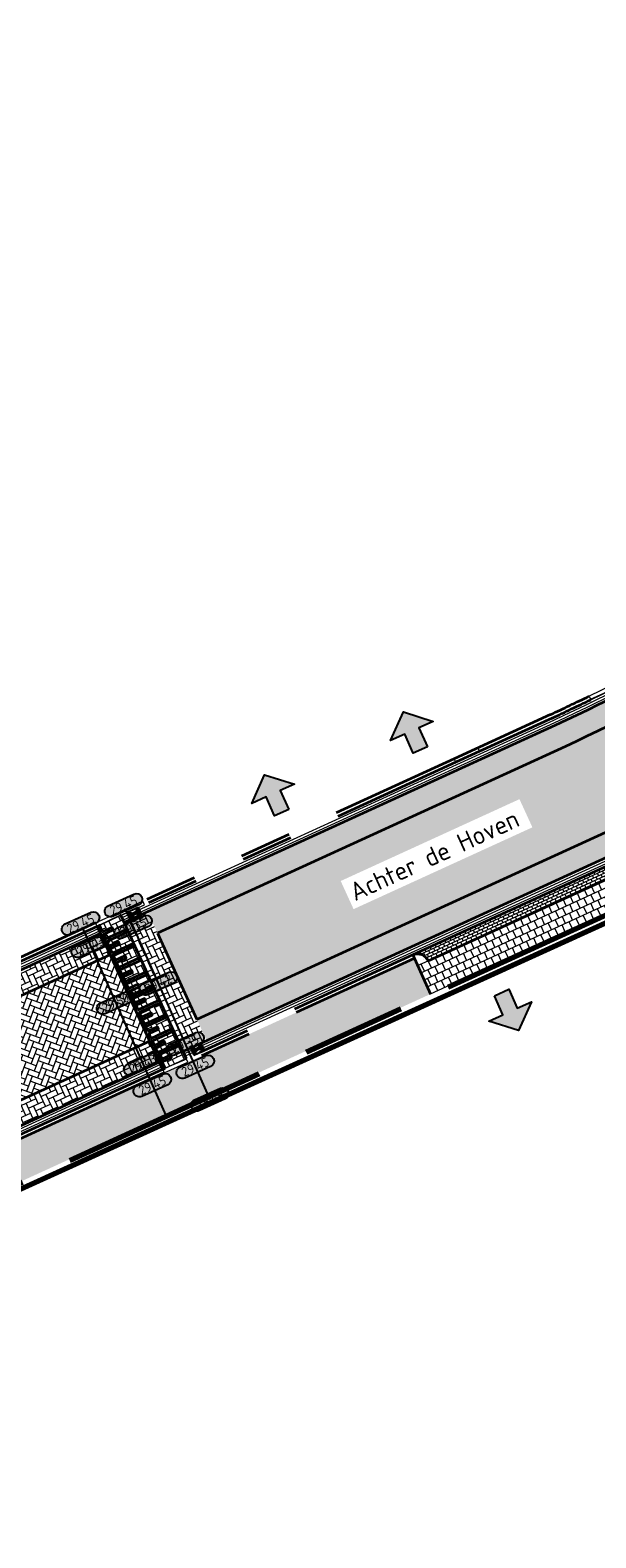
# Model space of a CAD drawing. Header units: metres. Extents: x 199937 to 201628, y 374508 to 375260.
# Tile 33 of 183: x 201241 to 201263, y 374648 to 374706. Entities that reach past the tile are written whole.
import ezdxf
from ezdxf.enums import TextEntityAlignment as Align

# ---------------------------------------------------------------- set-up
doc = ezdxf.new("R2010")
doc.units = ezdxf.units.M
doc.set_wipeout_variables(frame=1)
for name, pattern in [('VH-OPSLUITBAND_100X200', [16, 8, -2, 4, -2]), ('VH-OPSLUITBAND_150X250', [24, 16, -2, 4, -2]), ('VH-TROTTOIRBAND_130-150', [15, 5, -2, 2, -2, 2, -2]), ('XX-PROJECTGRENS', [18, 12, -3, 0, -3])]:
    doc.linetypes.add(name, pattern=pattern)
doc.layers.add('000___INRIT-PIJL', color=252, linetype='Continuous')
doc.layers.add('N-WE-KG-GRENS_PROJECT-G', color=7, linetype='XX-PROJECTGRENS', lineweight=35, transparency=0.45)
for name, color, linetype, lineweight in [('N-WE-OG-HOOGTELIJN-G', 7, 'Continuous', 25), ('N-WE-RI-KOLK-S', 7, 'Continuous', 25), ('N-WE-VH-DREMPEL-G', 30, 'Continuous', 35), ('N-WE-VH-DWARSHELLING-S', 7, 'Continuous', 25), ('N-WE-VH-GOOT-G', 170, 'Continuous', 35), ('N-WE-VH-KANTOPSLUITING_OPSLUITBAND_100X200-G', 150, 'VH-OPSLUITBAND_100X200', 35), ('N-WE-VH-KANTOPSLUITING_OPSLUITBAND_150X250-G', 150, 'VH-OPSLUITBAND_150X250', 35), ('N-WE-VH-KANTOPSLUITING_TROTTOIRBAND_130 150-G', 210, 'VH-TROTTOIRBAND_130-150', 35), ('N-WE-VH-KANTOPSLUITING_TROTTOIRBAND_130 150_250_HOEKBLOK-S', 210, 'Continuous', 25), ('N-WE-VH-KANTOPSLUITING_TROTTOIRBAND_130 150_250_INRITVERLOOPBAND-G', 210, 'VH-TROTTOIRBAND_130-150', 35), ('N-WE-VH-KANTOPSLUITING_TROTTOIRBAND_130 150_250_INRITVERLOOPBAND-S', 210, 'Continuous', 25), ('N-WE-VH-KANTOPSLUITING_VERLOOPBAND-S', 251, 'Continuous', 25), ('N-WE-VH-KANTVERHARDING_STREKLAAG-G', 60, 'Continuous', 18), ('N-WE-VH-VERHARDING_BETONSTRAATSTEEN-G', 252, 'Continuous', 35), ('N-WE-VH-VERHARDING_TEGEL-A', 252, 'Continuous', 18), ('N-WE-VH-VERHARDING_TEGEL-G', 252, 'Continuous', 35), ('N-WE-VW-MARKERING-G', 7, 'Continuous', 35), ('N-WE-VW-MARKERING-V', 7, 'Continuous', 18), ('X-XX-AL-HOOGTELABEL-S', 7, 'Continuous', 25), ('X-XX-AL-T35', 50, 'Continuous', 35)]:
    doc.layers.add(name, color=color, linetype=linetype, lineweight=lineweight)
for name, color, linetype, lineweight, true_color in [('N-WE-VH-VERHARDING_BETONSTRAATSTEEN_GRIJS-A', 7, 'Continuous', 18, 0xa6a6a6), ('N-WE-VH-VERHARDING_BETONSTRAATSTEEN_HEIDE-A', 7, 'Continuous', 0, 0x986657), ('N-WE-VH-VERHARDING_BETONSTRAATSTEEN_ROOD-A', 7, 'Continuous', 0, 0xa92c0a)]:
    doc.layers.add(name, color=color, linetype=linetype, lineweight=lineweight, true_color=true_color)
doc.styles.add('NLCS-ISO-ANNOTATIEF-T18', font='NLCS-ISO.ttf', dxfattribs={"height": 1.8})
doc.styles.add('NLCS-ISO-M200-T35', font='NLCS-ISO.ttf', dxfattribs={"height": 0.7})
pattern_1 = [(114.5866, (201232.8864, 374661.0749), (-0.2783344, 0.1035856), [0.63, -0.21]), (24.5866, (201232.50449, 374660.90016), (-0.2783344, 0.1035856), [0.63, -0.21])]
pattern_2 = [(115.71894013, (0, 0), (-0.28032701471, 0.09806510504), [0.63, -0.21]), (25.71894013, (-0.3784, -0.18226), (-0.28032701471, 0.09806510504), [0.63, -0.21])]

# ---------------------------------------------------------------- blocks, each defined once
blk = doc.blocks.new('inrit')
h = blk.add_hatch(color=256)
h.dxf.hatch_style = 1
h.paths.add_polyline_path([(0.3, 1), (-0.3, 1), (-0.3, 1.8), (-0.9, 1.8), (0, 2.6), (0.9, 1.8), (0.3, 1.8)])
at = {"color": 3, "flags": 128}
blk.add_lwpolyline([(0.3, 1), (-0.3, 1), (-0.3, 1.8), (-0.9, 1.8), (0, 2.6), (0.9, 1.8), (0.3, 1.8), (0.3, 1)], dxfattribs=at)
blk = doc.blocks.new('SVH-VERLOOPBAND_TROTTOIRBAND 130 150X250 HD_OPSLUITBAND 150X250 HD_L1000_LINKS-MM')
at = {"linetype": 'Continuous', "lineweight": 0}
blk.add_lwpolyline([(0, 0), (-1000, 0), (-1000, 150), (0, 150)], close=True, dxfattribs=at)
blk.add_lwpolyline([(0, 20), (-100, 20), (-900, 0)], dxfattribs=at)
blk = doc.blocks.new('SVH-VERLOOPBAND_TROTTOIRBAND 130 150X250 HD_OPSLUITBAND 150X250 HD_L1000_RECHTS-MM')
at = {"linetype": 'Continuous', "lineweight": 0}
blk.add_lwpolyline([(0, 0), (1000, 0), (1000, 150), (0, 150)], close=True, dxfattribs=at)
blk.add_lwpolyline([(0, 20), (100, 20), (900, 0)], dxfattribs=at)
blk = doc.blocks.new('SVH-TROTTOIRBAND HOEKBLOK_130 150X250_R450_H90UITW_HD-MM')
at = {"linetype": 'Continuous', "lineweight": 0}
for q in [(450, 450), (0, 0)]:
    blk.add_line((0, 450), q, dxfattribs=at)
for radius in [450, 430]:
    blk.add_arc((0, 450), radius, 270, 0, dxfattribs=at)
blk = doc.blocks.new('*U283')
h = blk.add_hatch(color=253)
h.dxf.hatch_style = 1
edge = h.paths.add_edge_path()
edge.add_line((2.73, 1.13), (-2.73, 1.13))
edge.add_arc((-2.73, 0), 1.13, 90, 270)
edge.add_line((-2.73, -1.13), (2.73, -1.13))
edge.add_arc((2.73, 0), 1.13, 270, 450)
blk.add_lwpolyline([(2.73, 1.13), (-2.73, 1.13, 1), (-2.73, -1.13), (2.73, -1.13, 1)], format="xyb", close=True)
at = {"style": 'NLCS-ISO-ANNOTATIEF-T18'}
blk.add_attdef('HGT', text='', height=1.8, dxfattribs=at).set_placement((0, 0), align=Align.MIDDLE_CENTER)
blk = doc.blocks.new('SVH-TROTTOIRBAND INRITVERLOOPBAND_130 150X250_LINKS_L1000_HD-MM')
at = {"linetype": 'Continuous', "lineweight": 0}
blk.add_line((0, 20), (1000, 0), dxfattribs=at)
blk.add_lwpolyline([(0, 0), (1000, 0), (1000, 150), (0, 150)], close=True, dxfattribs=at)
blk = doc.blocks.new('SVH-TROTTOIRBAND INRITVERLOOPBAND_130 150X250_RECHTS_L1000_HD-MM')
at = {"linetype": 'Continuous', "lineweight": 0}
blk.add_line((0, 20), (-1000, 0), dxfattribs=at)
blk.add_lwpolyline([(0, 0), (-1000, 0), (-1000, 150), (0, 150)], close=True, dxfattribs=at)
blk = doc.blocks.new('*U355')
blk.add_solid([(0, 0), (2.723, 0.25), (5.446, 0)])
blk = doc.blocks.new('*U357')
blk.add_solid([(0, 0), (0, -0.25), (1.5, 0)])
blk = doc.blocks.new('N-SRI-KOLK_STRAAT_450X300-SO')
h = blk.add_hatch(color=256)
h.dxf.hatch_style = 1
h.paths.add_polyline_path([(0, 0.75), (-1.125, 1.5), (-1.125, 0)])
h.paths.add_polyline_path([(1.125, 0), (1.125, 1.5), (0, 0.75)])
for p, q in [((-1.125, 0), (1.125, 1.5)), ((1.125, 0), (-1.125, 1.5))]:
    blk.add_line(p, q)
at = {"flags": 128}
blk.add_lwpolyline([(-1.125, 0), (1.125, 0), (1.125, 1.5), (-1.125, 1.5)], close=True, dxfattribs=at)

msp = doc.modelspace()

# ---------------------------------------------------------------- hatches: boundary and pattern name
at = {"layer": 'N-WE-VH-VERHARDING_BETONSTRAATSTEEN_GRIJS-A'}
h = msp.add_hatch(dxfattribs=at)
h.set_pattern_fill('AVH-GRI_BSS_KEIFRMT_HALFST-SO', color=256, angle=114.68437, pattern_type=2)
h.set_pattern_definition([(114.6844, (201255.47658, 374670.07632), (-0.1392553, 0.0515553), [0.105, -0.105]), (204.6844, (201255.47658, 374670.07632), (0.04385, -0.0954053), [])])
edge = h.paths.add_edge_path()
edge.add_arc((201159.615, 374893.12), 242.726, 295.31286, 295.57702, ccw=False)
edge.add_line((201263.395, 374673.699), (201255.477, 374670.076))
edge.add_arc((201255.664, 374669.667), 0.45, 24.58663, 114.58663, ccw=False)
edge.add_line((201256.073, 374669.854), (201263.585, 374673.291))
edge.add_arc((201325.773, 374542.85), 144.507, 115.22258, 115.48981, ccw=False)
edge.add_arc((201264.6, 374673.774), 0.45, 115.57702, 205.57702, ccw=False)
at = {"layer": 'N-WE-VH-VERHARDING_BETONSTRAATSTEEN_HEIDE-A', "true_color": 0x986657}
h = msp.add_hatch(dxfattribs=at)
h.set_pattern_fill('AVH-HEI_BSS_KEIFRMT_KEPER-SO', color=25, scale=2, angle=115.71894, pattern_type=2)
h.set_pattern_definition(pattern_2)
h.paths.add_polyline_path([(201274.259, 374684.689), (201273.825, 374685.478, -0.015232), (201260.971, 374678.909), (201245.291, 374671.735), (201245.666, 374670.917), (201261.35, 374678.093, 0.015238)])
h = msp.add_hatch(dxfattribs=at)
h.set_pattern_fill('AVH-HEI_BSS_KEIFRMT_KEPER-SO', color=25, scale=2, angle=115.71894, pattern_type=2)
h.set_pattern_definition(pattern_2)
h.paths.add_polyline_path([(201276.45, 374680.706), (201276.016, 374681.495, -0.015263), (201262.889, 374674.787), (201247.183, 374667.601), (201247.557, 374666.783), (201263.268, 374673.971, 0.015269)])
h = msp.add_hatch(dxfattribs=at)
h.set_pattern_fill('AVH-HEI_BSS_KEIFRMT_KEPER-SO', color=25, scale=2, angle=114.58663, pattern_type=2)
h.set_pattern_definition([(114.5866, (201246.64771, 374666.36655), (-0.2783344, 0.1035856), [0.63, -0.21]), (24.5866, (201246.2658, 374666.1918), (-0.2783344, 0.1035856), [0.63, -0.21])])
h.paths.add_polyline_path([(201245.291, 374671.735), (201244.382, 374671.319), (201246.648, 374666.367), (201247.557, 374666.783)])
h = msp.add_hatch(dxfattribs=at)
h.set_pattern_fill('AVH-HEI_BSS_KEIFRMT_KEPER-SO', color=25, scale=2, angle=114.58663, pattern_type=2)
h.set_pattern_definition(pattern_1)
h.paths.add_polyline_path([(201243.847, 374670.085), (201243.472, 374670.903), (201236.281, 374667.612), (201230.993, 374665.232), (201231.366, 374664.413), (201236.653, 374666.793)])
h = msp.add_hatch(dxfattribs=at)
h.set_pattern_fill('AVH-HEI_BSS_KEIFRMT_KEPER-SO', color=25, scale=2, angle=114.58663, pattern_type=2)
h.set_pattern_definition(pattern_1)
h.paths.add_polyline_path([(201245.738, 374665.95), (201245.364, 374666.769), (201238.16, 374663.473), (201232.878, 374661.094), (201233.251, 374660.275), (201238.532, 374662.653)])
at = {"layer": 'N-WE-VH-VERHARDING_BETONSTRAATSTEEN_ROOD-A'}
h = msp.add_hatch(dxfattribs=at)
h.set_pattern_fill('AVH-ROO_BSS_KEIFRMT_KEPER-SO', color=36, scale=2, angle=70.71894, pattern_type=2)
h.set_pattern_definition([(70.71894, (201245.6655, 374670.91664), (-0.1288786, 0.2675636), [0.63, -0.21]), (340.71894, (201245.26907, 374671.05532), (-0.1288786, 0.2675636), [0.63, -0.21])])
h.paths.add_polyline_path([(201276.016, 374681.495), (201274.259, 374684.689, -0.015238), (201261.35, 374678.093), (201245.666, 374670.917), (201245.696, 374670.85), (201247.183, 374667.601), (201262.889, 374674.787, 0.015263)])
h = msp.add_hatch(dxfattribs=at)
h.set_pattern_fill('AVH-ROO_BSS_KEIFRMT_KEPER-SO', color=36, scale=2, angle=-65.31406, pattern_type=2)
h.set_pattern_definition([(294.685945, (201109.11427, 374903.02658), (0.27851352, -0.10310296), [0.63, -0.21]), (204.685945, (201109.49589, 374903.202), (0.27851352, -0.10310296), [0.63, -0.21])])
h.paths.add_polyline_path([(201244.257, 374671.592), (201243.348, 374671.176), (201245.863, 374665.678), (201246.773, 374666.094)])
h = msp.add_hatch(dxfattribs=at)
h.set_pattern_fill('AVH-ROO_BSS_KEIFRMT_KEPER-SO', color=36, scale=2, angle=69.58663, pattern_type=2)
h.set_pattern_definition([(69.58663332, (0, 0), (-0.12356608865, 0.27005818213), [0.63, -0.21]), (339.58663332, (-0.39362, 0.1465), (-0.12356608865, 0.27005818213), [0.63, -0.21])])
h.paths.add_polyline_path([(201245.364, 374666.769), (201243.847, 374670.085), (201236.653, 374666.793), (201231.366, 374664.413), (201232.878, 374661.094), (201238.16, 374663.473)])
at = {"layer": 'N-WE-VH-VERHARDING_TEGEL-A'}
h = msp.add_hatch(dxfattribs=at)
h.set_pattern_fill('AVH-TEGEL_300X300_HALFST-SO', color=256, angle=114.68469, pattern_type=2)
h.set_pattern_definition([(114.6847, (201255.66381, 374669.66712), (-0.2615803, 0.2099423), [0.3, -0.3]), (204.6847, (201255.6638, 374669.66712), (0.125287, -0.272586), [])])
h.paths.add_polyline_path([(201264.091, 374672.203, 0.001163), (201265.118, 374672.692), (201264.6, 374673.774), (201264.194, 374673.58, 0.001166), (201263.585, 374673.291), (201256.073, 374669.854), (201255.664, 374669.667), (201256.163, 374668.576)])
h = msp.add_hatch(dxfattribs=at)
h.set_pattern_fill('AVH-TEGEL_300X300_HALFST-SO', color=256, angle=24.49069, pattern_type=2)
h.set_pattern_definition([(24.4907, (201211.62671, 374649.93656), (0.2108268, 0.2608679), [0.3, -0.3]), (114.4907, (201211.6267, 374649.93656), (-0.2730086, -0.1243636), [])])
h.paths.add_polyline_path([(201256.163, 374668.576), (201255.539, 374669.94), (201246.835, 374665.957), (201245.926, 374665.541), (201238.718, 374662.243), (201233.437, 374659.866), (201232.525, 374659.455), (201232.281, 374659.345), (201211.627, 374649.937), (201211.751, 374649.664), (201212.249, 374648.572), (201232.9, 374657.979), (201239.338, 374660.877)])
at = {"layer": 'N-WE-VW-MARKERING-V'}
h = msp.add_hatch(color=256, dxfattribs=at)
h.dxf.hatch_style = 1
h.paths.add_polyline_path([(201245.954, 374665.719), (201245.843, 374665.963), (201246.207, 374666.129), (201246.165, 374666.22), (201245.801, 374666.054), (201245.718, 374666.235), (201246.536, 374666.61), (201246.495, 374666.701), (201245.676, 374666.326), (201245.593, 374666.508), (201245.957, 374666.675), (201245.915, 374666.766), (201245.552, 374666.599), (201245.468, 374666.781), (201246.287, 374667.155), (201246.245, 374667.246), (201245.427, 374666.872), (201245.344, 374667.054), (201245.707, 374667.22), (201245.666, 374667.311), (201245.302, 374667.145), (201245.219, 374667.327), (201246.037, 374667.701), (201245.995, 374667.792), (201245.177, 374667.418), (201245.094, 374667.599), (201245.458, 374667.766), (201245.416, 374667.857), (201245.052, 374667.69), (201244.969, 374667.872), (201245.787, 374668.247), (201245.746, 374668.338), (201244.927, 374667.963), (201244.844, 374668.145), (201245.208, 374668.311), (201245.166, 374668.402), (201244.803, 374668.236), (201244.719, 374668.418), (201245.538, 374668.792), (201245.496, 374668.883), (201244.678, 374668.509), (201244.595, 374668.691), (201244.958, 374668.857), (201244.917, 374668.948), (201244.553, 374668.782), (201244.47, 374668.963), (201245.288, 374669.338), (201245.247, 374669.429), (201244.428, 374669.054), (201244.345, 374669.236), (201244.709, 374669.403), (201244.667, 374669.494), (201244.303, 374669.327), (201244.22, 374669.509), (201245.039, 374669.883), (201244.997, 374669.974), (201244.179, 374669.6), (201244.095, 374669.782), (201244.459, 374669.948), (201244.417, 374670.039), (201244.054, 374669.873), (201243.97, 374670.055), (201244.789, 374670.429), (201244.747, 374670.52), (201243.929, 374670.146), (201243.846, 374670.327), (201244.209, 374670.494), (201244.168, 374670.585), (201243.804, 374670.418), (201243.721, 374670.6), (201244.539, 374670.975), (201244.498, 374671.066), (201243.679, 374670.691), (201243.596, 374670.873), (201243.96, 374671.039), (201243.918, 374671.13), (201243.554, 374670.964), (201243.438, 374671.217), (201243.348, 374671.176), (201245.863, 374665.678)])

# ---------------------------------------------------------------- linework, layer by layer
at = {"layer": 'N-WE-KG-GRENS_PROJECT-G', "const_width": 0.2}
msp.add_lwpolyline([(201308.154, 374697.695), (201289.987, 374686.064, -0.039086), (201266.925, 374673.14), (201200.091, 374642.739), (201176.185, 374630.628), (201154.896, 374621.629), (201134.191, 374615.027, 0.222043), (201130.95, 374609.666), (201131.634, 374605.697), (201128.564, 374605.463), (201127.077, 374611.085), (201121.934, 374614.786), (201115.176, 374614.724), (201114.644, 374618.633), (201122.184, 374622.355), (201156.273, 374633.318, 0.28281), (201160.28, 374643.215), (201159.79, 374646.456), (201145.314, 374758.563), (201142.008, 374758.346), (201141.387, 374761.366)], format="xyb", dxfattribs=at)
at = {"layer": 'N-WE-OG-HOOGTELIJN-G'}
for points in [[(201244.449, 374671.784), (201247.68, 374664.524)], [(201242.805, 374671.052), (201246.035, 374663.792)]]:
    msp.add_lwpolyline(points, dxfattribs=at)
at = {"layer": 'N-WE-VH-DREMPEL-G'}
for points in [[(201244.257, 374671.592), (201246.773, 374666.094)], [(201243.348, 374671.176), (201245.863, 374665.678)]]:
    msp.add_lwpolyline(points, dxfattribs=at)
at = {"layer": 'N-WE-VH-GOOT-G'}
for points in [[(201303.555, 374704.028), (201286.256, 374692.817, -0.030471), (201260.971, 374678.909), (201244.382, 374671.319)], [(201306.527, 374699.465), (201289.192, 374688.23, -0.03054), (201263.268, 374673.971), (201246.648, 374666.367)]]:
    msp.add_lwpolyline(points, format="xyb", dxfattribs=at)
for points in [[(201243.472, 374670.903), (201236.281, 374667.612), (201230.993, 374665.232)], [(201245.738, 374665.95), (201238.532, 374662.653), (201233.251, 374660.275)]]:
    msp.add_lwpolyline(points, dxfattribs=at)
at = {"layer": 'N-WE-VH-KANTOPSLUITING_OPSLUITBAND_100X200-G'}
for points in [[(201355.48, 374611.96), (201315.032, 374695.945, 0.451682), (201307.808, 374697.971), (201290.244, 374686.588, -0.030563), (201264.091, 374672.203), (201239.338, 374660.877), (201232.9, 374657.979), (201208.069, 374646.668, 0.010689), (201190.605, 374638.308, -0.006432), (201179.87, 374632.942, -0.02008), (201154.624, 374622.091, -0.011504), (201140.635, 374617.439), (201135.792, 374615.891, 0.018247), (201134.404, 374615.402, 0.338652), (201130.642, 374609.156), (201130.997, 374605.972)], [(201355.389, 374611.917), (201314.942, 374695.902, 0.451682), (201307.862, 374697.887), (201290.298, 374686.504, -0.030565), (201264.133, 374672.113), (201239.379, 374660.786), (201232.941, 374657.888), (201208.11, 374646.576, 0.010689), (201190.651, 374638.219, -0.006432), (201179.913, 374632.852, -0.020081), (201154.659, 374621.997, -0.011504), (201140.665, 374617.343), (201135.822, 374615.796, 0.018252), (201134.441, 374615.309, 0.338652), (201130.742, 374609.167), (201131.096, 374605.983)]]:
    msp.add_lwpolyline(points, format="xyb", dxfattribs=at)
at = {"layer": 'N-WE-VH-KANTOPSLUITING_OPSLUITBAND_150X250-G'}
for points in [[(201243.285, 374671.312), (201236.095, 374668.022), (201230.807, 374665.641)], [(201243.348, 374671.176), (201236.157, 374667.886), (201230.869, 374665.505)], [(201245.863, 374665.678), (201238.656, 374662.38), (201233.374, 374660.004)], [(201245.926, 374665.541), (201238.718, 374662.243), (201233.437, 374659.866)]]:
    msp.add_lwpolyline(points, dxfattribs=at)
at = {"layer": 'N-WE-VH-KANTOPSLUITING_TROTTOIRBAND_130 150-G'}
for points in [[(201262.262, 374680.024, -0.001735), (201260.781, 374679.317), (201257.076, 374677.622)], [(201262.327, 374679.889, -0.001736), (201260.844, 374679.181), (201257.139, 374677.486)]]:
    msp.add_lwpolyline(points, format="xyb", dxfattribs=at)
for points in [[(201255.477, 374670.076), (201246.773, 374666.094)], [(201255.539, 374669.94), (201246.835, 374665.957)]]:
    msp.add_lwpolyline(points, dxfattribs=at)
at = {"layer": 'N-WE-VH-KANTOPSLUITING_TROTTOIRBAND_130 150_250_INRITVERLOOPBAND-G'}
for points in [[(201257.076, 374677.622), (201245.104, 374672.144)], [(201257.139, 374677.486), (201245.166, 374672.008)]]:
    msp.add_lwpolyline(points, dxfattribs=at)
at = {"layer": 'N-WE-VH-KANTVERHARDING_STREKLAAG-G'}
for points in [[(201303.446, 374704.196), (201286.148, 374692.985, -0.030469), (201260.886, 374679.091), (201244.299, 374671.501)], [(201303.5, 374704.112), (201286.202, 374692.901, -0.03047), (201260.928, 374679), (201244.34, 374671.41)], [(201306.581, 374699.381), (201289.246, 374688.146, -0.030541), (201263.31, 374673.881), (201246.689, 374666.276)], [(201306.636, 374699.297), (201289.3, 374688.062, -0.030542), (201263.353, 374673.79), (201246.731, 374666.185)]]:
    msp.add_lwpolyline(points, format="xyb", dxfattribs=at)
for points in [[(201243.389, 374671.085), (201236.198, 374667.794), (201230.91, 374665.414)], [(201243.431, 374670.994), (201236.239, 374667.703), (201230.951, 374665.323)], [(201245.78, 374665.86), (201238.573, 374662.562), (201233.292, 374660.184)], [(201245.822, 374665.769), (201238.614, 374662.471), (201233.334, 374660.093)]]:
    msp.add_lwpolyline(points, dxfattribs=at)
at = {"layer": 'N-WE-VH-VERHARDING_BETONSTRAATSTEEN-G'}
for points in [[(201303.207, 374702.73), (201286.741, 374692.059, -0.030483), (201261.35, 374678.093), (201245.666, 374670.917)], [(201305.197, 374699.675), (201288.707, 374688.988, -0.030528), (201262.889, 374674.787), (201247.183, 374667.601)]]:
    msp.add_lwpolyline(points, format="xyb", dxfattribs=at)
msp.add_lwpolyline([(201264.405, 374674.18, -0.001153), (201263.395, 374673.699), (201255.477, 374670.076, -0.414214), (201256.073, 374669.854), (201263.585, 374673.291, -0.001166), (201264.194, 374673.58, -0.414214)], format="xyb", close=True, dxfattribs=at)
for points in [[(201245.666, 374670.917), (201247.183, 374667.601)], [(201243.847, 374670.085), (201236.653, 374666.793), (201231.366, 374664.413)], [(201245.364, 374666.769), (201238.16, 374663.473), (201232.878, 374661.094)]]:
    msp.add_lwpolyline(points, dxfattribs=at)
at = {"layer": 'N-WE-VH-VERHARDING_TEGEL-G'}
msp.add_lwpolyline([(201255.477, 374670.076), (201256.163, 374668.576)], dxfattribs=at)
at = {"layer": 'N-WE-VW-MARKERING-G'}
msp.add_lwpolyline([(201245.954, 374665.719), (201245.843, 374665.963), (201246.207, 374666.129), (201246.165, 374666.22), (201245.801, 374666.054), (201245.718, 374666.235), (201246.536, 374666.61), (201246.495, 374666.701), (201245.676, 374666.326), (201245.593, 374666.508), (201245.957, 374666.675), (201245.915, 374666.766), (201245.552, 374666.599), (201245.468, 374666.781), (201246.287, 374667.155), (201246.245, 374667.246), (201245.427, 374666.872), (201245.344, 374667.054), (201245.707, 374667.22), (201245.666, 374667.311), (201245.302, 374667.145), (201245.219, 374667.327), (201246.037, 374667.701), (201245.995, 374667.792), (201245.177, 374667.418), (201245.094, 374667.599), (201245.458, 374667.766), (201245.416, 374667.857), (201245.052, 374667.69), (201244.969, 374667.872), (201245.787, 374668.247), (201245.746, 374668.338), (201244.927, 374667.963), (201244.844, 374668.145), (201245.208, 374668.311), (201245.166, 374668.402), (201244.803, 374668.236), (201244.719, 374668.418), (201245.538, 374668.792), (201245.496, 374668.883), (201244.678, 374668.509), (201244.595, 374668.691), (201244.958, 374668.857), (201244.917, 374668.948), (201244.553, 374668.782), (201244.47, 374668.963), (201245.288, 374669.338), (201245.247, 374669.429), (201244.428, 374669.054), (201244.345, 374669.236), (201244.709, 374669.403), (201244.667, 374669.494), (201244.303, 374669.327), (201244.22, 374669.509), (201245.039, 374669.883), (201244.997, 374669.974), (201244.179, 374669.6), (201244.095, 374669.782), (201244.459, 374669.948), (201244.417, 374670.039), (201244.054, 374669.873), (201243.97, 374670.055), (201244.789, 374670.429), (201244.747, 374670.52), (201243.929, 374670.146), (201243.846, 374670.327), (201244.209, 374670.494), (201244.168, 374670.585), (201243.804, 374670.418), (201243.721, 374670.6), (201244.539, 374670.975), (201244.498, 374671.066), (201243.679, 374670.691), (201243.596, 374670.873), (201243.96, 374671.039), (201243.918, 374671.13), (201243.554, 374670.964), (201243.438, 374671.217), (201243.348, 374671.176), (201245.863, 374665.678)], close=True, dxfattribs=at)

# ---------------------------------------------------------------- block references
at = {"layer": '000___INRIT-PIJL'}
for p, rotation in [((201256.169, 374677.042), 23.74825552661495), ((201250.852, 374674.634, 29.426), 24.27218377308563), ((201258.488, 374669.547, 29.464), 204.097059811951)]:
    msp.add_blockref('inrit', p, dxfattribs=dict(at, rotation=rotation))
at = {"layer": 'N-WE-RI-KOLK-S', "xscale": 0.2, "yscale": 0.2, "zscale": 0.2}
for p, rotation in [((201244.729, 374671.808), 203.9878174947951), ((201247.263, 374666.318), 24.58663332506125)]:
    msp.add_blockref('N-SRI-KOLK_STRAAT_450X300-SO', p, dxfattribs=dict(at, rotation=rotation))
at = {"layer": 'N-WE-VH-DWARSHELLING-S'}
for name, p, rotation in [('*U355', (201246.298, 374672.196), 294.5866333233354), ('*U357', (201249.376, 374665.47), 114.5866333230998)]:
    msp.add_blockref(name, p, dxfattribs=dict(at, rotation=rotation))
at = {"layer": 'N-WE-VH-KANTOPSLUITING_TROTTOIRBAND_130 150_250_HOEKBLOK-S', "xscale": 0.001, "yscale": 0.001, "zscale": 0.001, "rotation": 114.5866333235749}
msp.add_blockref('SVH-TROTTOIRBAND HOEKBLOK_130 150X250_R450_H90UITW_HD-MM', (201256.073, 374669.854), dxfattribs=at)
at = {"layer": 'N-WE-VH-KANTOPSLUITING_TROTTOIRBAND_130 150_250_INRITVERLOOPBAND-S'}
for name, p, xscale, yscale, zscale, rotation in [('SVH-TROTTOIRBAND INRITVERLOOPBAND_130 150X250_LINKS_L1000_HD-MM', (201262.327, 374679.889), 0.001, 0.001, 0.001, 25.85900013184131), ('SVH-TROTTOIRBAND INRITVERLOOPBAND_130 150X250_RECHTS_L1000_HD-MM', (201258.048, 374677.902), 0.0009999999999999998, 0.0009999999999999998, 0.0009999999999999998, 24.58621950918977), ('SVH-TROTTOIRBAND INRITVERLOOPBAND_130 150X250_LINKS_L1000_HD-MM', (201244.257, 374671.592), 0.001, 0.001, 0.001, 24.58663332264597)]:
    msp.add_blockref(name, p, dxfattribs=dict(at, xscale=xscale, yscale=yscale, zscale=zscale, rotation=rotation))
at = {"layer": 'N-WE-VH-KANTOPSLUITING_VERLOOPBAND-S', "xscale": 0.001, "yscale": 0.001, "zscale": 0.001}
for name, p, rotation in [('SVH-VERLOOPBAND_TROTTOIRBAND 130 150X250 HD_OPSLUITBAND 150X250 HD_L1000_LINKS-MM', (201244.257, 374671.592), 24.58663332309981), ('SVH-VERLOOPBAND_TROTTOIRBAND 130 150X250 HD_OPSLUITBAND 150X250 HD_L1000_RECHTS-MM', (201246.773, 374666.094), 204.5866333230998)]:
    msp.add_blockref(name, p, dxfattribs=dict(at, rotation=rotation))
at = {"layer": 'X-XX-AL-HOOGTELABEL-S'}
ref = msp.add_blockref('*U283', (201244.356, 374671.99), dxfattribs=dict(at, xscale=-0.2, yscale=0.2, zscale=0.2, rotation=24.23925291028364))
ref.add_attrib('HGT', '29.45', dxfattribs={"layer": '0', "height": 0.36, "rotation": 24.23925, "style": 'NLCS-ISO-ANNOTATIEF-T18'}).set_placement((201244.357, 374671.99), align=Align.MIDDLE_CENTER)
ref = msp.add_blockref('*U283', (201242.705, 374671.286), dxfattribs=dict(at, xscale=-0.2, yscale=0.2, zscale=0.2, rotation=24.23925291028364))
ref.add_attrib('HGT', '29.45', dxfattribs={"layer": '0', "height": 0.36, "rotation": 24.23925, "style": 'NLCS-ISO-ANNOTATIEF-T18'}).set_placement((201242.706, 374671.286), align=Align.MIDDLE_CENTER)
ref = msp.add_blockref('*U283', (201244.728, 374671.156), dxfattribs=dict(at, xscale=-0.2, yscale=0.2, zscale=0.2, rotation=24.23925291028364))
ref.add_attrib('HGT', '29.35', dxfattribs={"layer": '0', "height": 0.36, "rotation": 24.23925, "style": 'NLCS-ISO-ANNOTATIEF-T18'}).set_placement((201244.729, 374671.156), align=Align.MIDDLE_CENTER)
ref = msp.add_blockref('*U283', (201243.084, 374670.424), dxfattribs=dict(at, xscale=-0.2, yscale=0.2, zscale=0.2, rotation=24.23925291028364))
ref.add_attrib('HGT', '29.43', dxfattribs={"layer": '0', "height": 0.36, "rotation": 24.23925, "style": 'NLCS-ISO-ANNOTATIEF-T18'}).set_placement((201243.084, 374670.425), align=Align.MIDDLE_CENTER)
ref = msp.add_blockref('*U283', (201245.697, 374668.979), dxfattribs=dict(at, xscale=-0.2, yscale=0.2, zscale=0.2, rotation=24.23925291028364))
ref.add_attrib('HGT', '29.42', dxfattribs={"layer": '0', "height": 0.36, "rotation": 24.23925, "style": 'NLCS-ISO-ANNOTATIEF-T18'}).set_placement((201245.698, 374668.979), align=Align.MIDDLE_CENTER)
ref = msp.add_blockref('*U283', (201244.053, 374668.247), dxfattribs=dict(at, xscale=-0.2, yscale=0.2, zscale=0.2, rotation=24.23925291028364))
ref.add_attrib('HGT', '29.50', dxfattribs={"layer": '0', "height": 0.36, "rotation": 24.23925, "style": 'NLCS-ISO-ANNOTATIEF-T18'}).set_placement((201244.053, 374668.247), align=Align.MIDDLE_CENTER)
ref = msp.add_blockref('*U283', (201246.728, 374666.661), dxfattribs=dict(at, xscale=-0.2, yscale=0.2, zscale=0.2, rotation=24.23925291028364))
ref.add_attrib('HGT', '29.35', dxfattribs={"layer": '0', "height": 0.36, "rotation": 24.23925, "style": 'NLCS-ISO-ANNOTATIEF-T18'}).set_placement((201246.729, 374666.661), align=Align.MIDDLE_CENTER)
ref = msp.add_blockref('*U283', (201245.099, 374665.896), dxfattribs=dict(at, xscale=-0.2, yscale=0.2, zscale=0.2, rotation=24.23925291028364))
ref.add_attrib('HGT', '29.43', dxfattribs={"layer": '0', "height": 0.36, "rotation": 24.23925, "style": 'NLCS-ISO-ANNOTATIEF-T18'}).set_placement((201245.099, 374665.896), align=Align.MIDDLE_CENTER)
ref = msp.add_blockref('*U283', (201247.116, 374665.776), dxfattribs=dict(at, xscale=-0.2, yscale=0.2, zscale=0.2, rotation=24.23925291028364))
ref.add_attrib('HGT', '29.45', dxfattribs={"layer": '0', "height": 0.36, "rotation": 24.23925, "style": 'NLCS-ISO-ANNOTATIEF-T18'}).set_placement((201247.116, 374665.776), align=Align.MIDDLE_CENTER)
ref = msp.add_blockref('*U283', (201245.467, 374665.069), dxfattribs=dict(at, xscale=-0.2, yscale=0.2, zscale=0.2, rotation=24.23925291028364))
ref.add_attrib('HGT', '29.45', dxfattribs={"layer": '0', "height": 0.36, "rotation": 24.23925, "style": 'NLCS-ISO-ANNOTATIEF-T18'}).set_placement((201245.467, 374665.069), align=Align.MIDDLE_CENTER)
ref = msp.add_blockref('*U283', (201247.68, 374664.524), dxfattribs=dict(at, xscale=-0.2, yscale=0.2, zscale=0.2, rotation=24.23925291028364))
ref.add_attrib('HGT', '29.49', dxfattribs={"layer": '0', "height": 0.36, "rotation": 24.23925, "style": 'NLCS-ISO-ANNOTATIEF-T18'}).set_placement((201247.68, 374664.524), align=Align.MIDDLE_CENTER)

# ---------------------------------------------------------------- next in the draw order: wipeouts: each hides what was drawn before it
msp.add_wipeout([(201253.204, 374671.838), (201260.079, 374674.983), (201259.583, 374676.066), (201252.709, 374672.92)]).dxf.layer = 'X-XX-AL-T35'

# ---------------------------------------------------------------- next in the draw order: texts
at = {"layer": 'X-XX-AL-T35', "style": 'NLCS-ISO-M200-T35'}
msp.add_text('Achter de Hoven', height=0.7, rotation=24.58663, dxfattribs=at).set_placement((201253.261, 374672.134))

doc.saveas('drawing.dxf')
